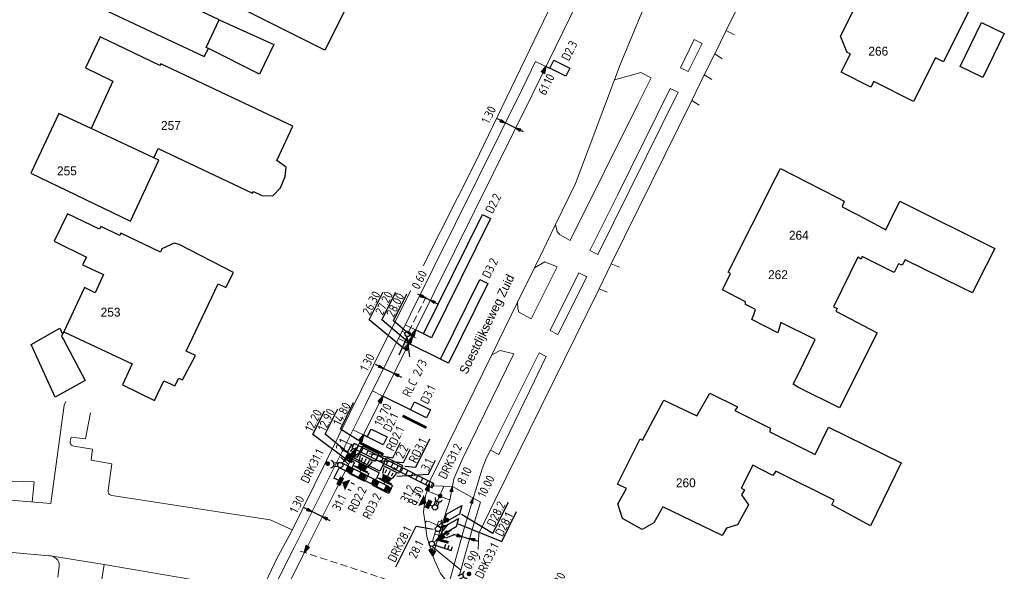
# Model space of a CAD drawing. Header units: inches. Extents: x 142269 to 142507, y 459771 to 460096.
# Tile 5 of 6: x 142353 to 142464, y 459911 to 459973. Entities that reach past the tile are written whole.
import ezdxf
from ezdxf.enums import TextEntityAlignment as Align

# ---------------------------------------------------------------- set-up
doc = ezdxf.new("R2010")
doc.units = ezdxf.units.IN
doc.header["$LTSCALE"] = 0.25
doc.header["$MEASUREMENT"] = 0
doc.linetypes.add('HIDDEN2', pattern=[4.7625, 3.175, -1.5875])
for name, color, linetype in [('BUIS', 1, 'Continuous'), ('GEBOUWEN', 3, 'Continuous'), ('INST-T-CODE', 1, 'Continuous'), ('INSTALLATIE', 2, 'Continuous'), ('INSTALLATIE_MAST', 2, 'Continuous'), ('KABEL', 3, 'Continuous'), ('LUS-T-CODE', 1, 'Continuous'), ('LUSSEN', 7, 'Continuous'), ('MAAT-T-CODE', 1, 'Continuous'), ('MAATVOERING', 7, 'Continuous'), ('MARKERING', 7, 'Continuous'), ('UITSLIJPER', 1, 'Continuous')]:
    doc.layers.add(name, color=color, linetype=linetype)
for name, color, linetype, lineweight in [('GEO_Huisnummer', 7, 'Continuous', 0), ('GEO_Kant verharding', 7, 'Continuous', 0), ('GEO_Overige lijn', 7, 'Continuous', 0), ('GEO_Straatnaam', 7, 'Continuous', 0)]:
    doc.layers.add(name, color=color, linetype=linetype, lineweight=lineweight)
doc.styles.add('I020-1', font='ISO', dxfattribs={"height": 2})
doc.styles.add('ISO', font='isocp.shx')
doc.styles.add('Style-LOW_RES_FILLED', font='LOW_RES_FILLED.shx')

# ---------------------------------------------------------------- blocks, each defined once
blk = doc.blocks.new('V_P2')
for p, q in [((0, 0), (0.78, 0.19)), ((0, 0), (0.78, 0.15)), ((0, 0), (0.78, 0.1)), ((0.78, 0.06), (0, 0)), ((0, 0), (0.78, 0.05)), ((0.78, 0.04), (0, 0)), ((0, 0), (0.78, 0)), ((0.78, -0.19), (0, 0)), ((0, 0), (0.78, -0.1)), ((0, 0), (0.78, -0.15)), ((0, 0), (0.78, -0.05)), ((0, 0), (0.78, 0)), ((0.78, -0.19), (0.78, 0.19))]:
    blk.add_line(p, q)
for points in [[(0.78, 0.18), (0, 0)], [(0, 0), (0.78, 0.17)], [(0.78, 0.16), (0, 0)], [(0.78, 0.13), (0, 0)], [(0, 0), (0.78, 0.12)], [(0.78, 0.11), (0, 0)], [(0.78, 0.08), (0, 0)], [(0, 0), (0.78, 0.07)], [(0, 0), (0.78, 0.03)], [(0.78, 0.01), (0, 0)], [(0.78, -0.18), (0, 0)], [(0, 0), (0.78, -0.17)], [(0.78, -0.16), (0, 0)], [(0.78, -0.13), (0, 0)], [(0, 0), (0.78, -0.12)], [(0.78, -0.11), (0, 0)], [(0, 0), (0.78, -0.07)], [(0.78, -0.04), (0, 0)], [(0, 0), (0.78, -0.03)], [(0.78, -0.06), (0, 0)], [(0.78, -0.08), (0, 0)], [(0.78, -0.01), (0, 0)]]:
    blk.add_lwpolyline(points)
at = {"layer": 'MAAT-T-CODE', "style": 'I020-1'}
blk.add_attdef('MAAT', text='', height=1, dxfattribs=at).set_placement((1.5, 0), align=Align.MIDDLE)
blk = doc.blocks.new('V_MAST')
blk.add_circle((0, 0), 0.3)
blk = doc.blocks.new('V_1X2')
blk.add_lwpolyline([(-1, 0), (1, 0), (1, -1), (-1, -1), (-1, 0)])
at = {"layer": 'LUS-T-CODE', "style": 'I020-1'}
blk.add_attdef('LUS', text='', height=1, rotation=270, dxfattribs=at).set_placement((0.02, -2.42), align=Align.MIDDLE)
blk = doc.blocks.new('V_10X1')
blk.add_lwpolyline([(0.5, 0), (0.5, -10), (-0.5, -10), (-0.5, 0)], close=True)
at = {"layer": 'LUS-T-CODE', "style": 'I020-1'}
blk.add_attdef('LUS', text='', height=1, rotation=270, dxfattribs=at).set_placement((-0.02, -11.42), align=Align.MIDDLE)
blk = doc.blocks.new('V_15X1')
blk.add_lwpolyline([(0.5, 0), (0.5, -15), (-0.5, -15), (-0.5, 0)], close=True)
at = {"layer": 'LUS-T-CODE', "style": 'ISO'}
blk.add_attdef('LUS', text='', height=1, rotation=270, dxfattribs=at).set_placement((-0.02, -16.42), align=Align.MIDDLE)
blk = doc.blocks.new('V_P3')
for p, q in [((0.57, 0.11), (0, 0)), ((0.57, 0.07), (0, 0)), ((0.57, 0.04), (0, 0)), ((0.57, -0.11), (0, 0)), ((0.57, -0.07), (0, 0)), ((0.57, -0.04), (0, 0)), ((0, 0), (0.57, 0)), ((0.57, 0.14), (0.57, -0.14))]:
    blk.add_line(p, q)
for points in [[(0.57, 0.14), (0, 0)], [(0.57, 0.12), (0, 0)], [(0.57, 0.09), (0, 0)], [(0.57, 0.05), (0, 0)], [(0.57, 0.02), (0, 0)], [(0.57, -0.14), (0, 0)], [(0.57, -0.12), (0, 0)], [(0.57, -0.09), (0, 0)], [(0.57, -0.05), (0, 0)], [(0.57, -0.02), (0, 0)]]:
    blk.add_lwpolyline(points)
at = {"layer": 'MAAT-T-CODE', "style": 'I020-1'}
blk.add_attdef('MAAT', text='', height=1, dxfattribs=at).set_placement((1.07, 0), align=Align.MIDDLE)
blk = doc.blocks.new('V_PL')
at = {"layer": 'MAATVOERING'}
for points in [[(-1, 0), (0, 0)], [(-0.57, 0.14), (0, 0)], [(-0.57, -0.14), (-0.57, 0.14)], [(-0.57, 0.12), (0, 0)], [(-0.57, 0.11), (0, 0)], [(-0.57, 0.09), (0, 0)], [(-0.57, 0.07), (0, 0)], [(-0.57, 0.05), (0, 0)], [(-0.57, 0.04), (0, 0)], [(-0.57, 0.02), (0, 0)], [(-0.57, -0.12), (0, 0)], [(-0.57, -0.09), (0, 0)], [(-0.57, -0.05), (0, 0)], [(-0.57, -0.02), (0, 0)], [(-0.57, -0.14), (0, 0)], [(-0.57, -0.04), (0, 0)], [(-0.57, -0.07), (0, 0)], [(-0.57, -0.11), (0, 0)], [(0, 0), (-0.57, 0)]]:
    blk.add_lwpolyline(points, dxfattribs=at)
blk = doc.blocks.new('V_PR')
at = {"layer": 'MAATVOERING'}
for points in [[(0.57, 0.14), (0, 0)], [(0.57, 0.12), (0, 0)], [(0.57, 0.11), (0, 0)], [(0.57, 0.09), (0, 0)], [(0.57, 0.07), (0, 0)], [(0.57, 0.05), (0, 0)], [(0.57, 0.04), (0, 0)], [(0.57, 0.02), (0, 0)], [(0.57, -0.11), (0, 0)], [(0.57, -0.07), (0, 0)], [(0.57, -0.04), (0, 0)], [(0, 0), (0.57, 0)], [(0, 0), (1, 0)], [(0.57, -0.02), (0, 0)], [(0.57, -0.05), (0, 0)], [(0.57, -0.09), (0, 0)], [(0.57, -0.12), (0, 0)], [(0.57, -0.14), (0, 0)], [(0.57, 0.14), (0.57, -0.14)]]:
    blk.add_lwpolyline(points, dxfattribs=at)
at = {"layer": 'MAAT-T-CODE', "style": 'I020-1'}
blk.add_attdef('MAAT', text='', height=1, dxfattribs=at).set_placement((1.7, 0), align=Align.MIDDLE)
blk = doc.blocks.new('V_3X30LNT_S')
for p, q in [((0.3, 0), (1.98, 0)), ((1.3, 0.6), (1.98, 0.77)), ((1.5, 0.4), (1.9, 0.4)), ((1.3, -0.6), (1.98, -0.77)), ((1.5, -0.4), (1.9, -0.4))]:
    blk.add_line(p, q)
blk.add_solid([(0.5, 0.4), (0.5, -0.4), (1.3, 0.6), (1.3, -0.6)])
at = {"layer": 'INSTALLATIE'}
blk.add_line((0.7, 0.77), (0.7, -0.77), dxfattribs=at)
at = {"layer": 'INST-T-CODE', "style": 'I020-1'}
blk.add_attdef('LNT', text='', height=1, dxfattribs=at).set_placement((3.53, 0), align=Align.MIDDLE)
blk = doc.blocks.new('V_VGLNT')
for p, q in [((0.55, 0), (0.3, 0)), ((1.95, 0.4), (2.35, 0.4)), ((1.95, -0.4), (2.35, -0.4))]:
    blk.add_line(p, q)
for points in [[(0.55, 0.5), (1.05, 0.5), (0.55, -0.5), (1.05, -0.5)], [(1.05, 0), (1.75, 0.7), (1.75, -0.7)]]:
    blk.add_solid(points)
at = {"layer": 'INST-T-CODE', "style": 'I020-1'}
blk.add_attdef('INST', text='', height=1, dxfattribs=at).set_placement((4.11, 0), align=Align.MIDDLE)
blk = doc.blocks.new('V_20LNT')
for p, q in [((1.7, 0.4), (2.67, 0.66)), ((1.7, 0), (2.7, 0)), ((1.9, 0.2), (2.3, 0.2)), ((1.7, -0.4), (2.67, -0.66)), ((1.9, -0.2), (2.3, -0.2))]:
    blk.add_line(p, q)
blk.add_solid([(0.3, 0), (1.7, 0.4), (1.7, -0.4)])
at = {"layer": 'INST-T-CODE', "style": 'I020-1'}
blk.add_attdef('LNT', text='', height=1, dxfattribs=at).set_placement((4.13, 0), align=Align.MIDDLE)
blk = doc.blocks.new('V_SECLNT')
for p, q in [((0.3, 0), (2.3, 0)), ((1.5, 0), (1.5, 0.5)), ((1.9, 0), (1.9, 0.5)), ((2.3, 0), (2.3, 0.5))]:
    blk.add_line(p, q)
blk = doc.blocks.new('V_RLC')
blk.add_lwpolyline([(2.51, 0.63), (0.3, 0), (2.51, -0.63)])
blk.add_solid([(0.3, 0), (1.7, 0.4), (1.7, -0.4)])
at = {"layer": 'INST-T-CODE', "style": 'I020-1'}
blk.add_attdef('INST', text='', height=1, dxfattribs=at).set_placement((4.29, 0), align=Align.MIDDLE)
blk = doc.blocks.new('V_2X1S')
blk.add_lwpolyline([(0, -1), (-1.41, -2.41), (-1.41, -1.41), (0, 0)], close=True)
at = {"layer": 'LUS-T-CODE', "style": 'I020-1'}
blk.add_attdef('LUS', text='', height=1, rotation=270, dxfattribs=at).set_placement((-0.51, -3.48), align=Align.MIDDLE)
blk = doc.blocks.new('V_3X20LNT_S')
for p, q in [((1.7, 0.4), (2.67, 0.66)), ((1.7, 0), (2.7, 0)), ((1.9, 0.2), (2.3, 0.2)), ((1.7, -0.4), (2.67, -0.66)), ((1.9, -0.2), (2.3, -0.2))]:
    blk.add_line(p, q)
blk.add_solid([(0.3, 0), (1.7, 0.4), (1.7, -0.4)])
at = {"layer": 'INSTALLATIE'}
blk.add_line((0.7, 0.58), (0.7, -0.58), dxfattribs=at)
at = {"layer": 'INST-T-CODE', "style": 'I020-1'}
blk.add_attdef('LNT', text='', height=1, dxfattribs=at).set_placement((4.13, 0), align=Align.MIDDLE)
blk = doc.blocks.new('V_DRKW')
for p, q in [((0.22, 0.2), (0.77, 0.2)), ((0.21, -0.21), (0.76, -0.21))]:
    blk.add_line(p, q)
at = {"const_width": 0.259}
blk.add_lwpolyline([(1.29, -0.02, 1.135207), (1.55, -0.05, 0.843915)], format="xyb", close=True, dxfattribs=at)
blk.add_arc((1.13, -0.02), 0.422, 101.0944, 258.9056)
at = {"layer": 'INST-T-CODE', "style": 'I020-1'}
for tag, p in [('INST', (4.03, -0.01)), ('INST1', (4.03, -1.35))]:
    blk.add_attdef(tag, text='', height=1, dxfattribs=at).set_placement(p, align=Align.MIDDLE)

msp = doc.modelspace()

# ---------------------------------------------------------------- hatches: boundary and pattern name
at = {"layer": 'BUIS'}
h = msp.add_hatch(dxfattribs=at)
h.set_pattern_fill('LINE', color=256, scale=5, angle=63.37, style=0)
h.paths.add_polyline_path([(142400.07, 459920.86), (142391.04, 459925.39), (142390.81, 459924.94), (142399.85, 459920.41)])

# ---------------------------------------------------------------- linework, layer by layer
msp.add_lwpolyline([(142400.07, 459920.86), (142391.04, 459925.39), (142390.81, 459924.94), (142399.85, 459920.41)], close=True, dxfattribs=at)
at = {"layer": 'GEBOUWEN', "flags": 128}
for points in [[(142452.59, 459984.76), (142457.58, 459982.26), (142457.2, 459981.5), (142461.61, 459979.3), (142459.19, 459974.45), (142460.21, 459973.94), (142457.43, 459968.36), (142456.76, 459968.7), (142456.53, 459968.81), (142454.08, 459963.91), (142449.59, 459966.15), (142449.27, 459965.52), (142445.93, 459967.2), (142446.95, 459969.25), (142446.61, 459969.42), (142445.84, 459971.26), (142452.59, 459984.76)], [(142359.76, 459983.38), (142356.69, 459977.16), (142374.14, 459968.95), (142374.64, 459969.84)], [(142375.85, 459973.08), (142362, 459979.66), (142363, 459981.84), (142359.76, 459983.38)], [(142392.79, 459979.72), (142387.74, 459969.66), (142375.74, 459975.72)], [(142374.39, 459969.97), (142375.85, 459973.08)], [(142375.85, 459973.08), (142382.02, 459970.29), (142380.38, 459966.97), (142374.64, 459969.84)], [(142461.73, 459972.8), (142464.29, 459971.56), (142461.89, 459966.59), (142459.33, 459967.83), (142461.73, 459972.8)], [(142369.18, 459967.94), (142362.43, 459971.16), (142360.79, 459967.68), (142363.85, 459966.17)], [(142374.64, 459969.84), (142374.39, 459969.97)], [(142384.16, 459961.13), (142369.27, 459968.13), (142369.18, 459967.94)], [(142363.85, 459966.17), (142361.41, 459960.84)], [(142357.79, 459962.53), (142354.63, 459955.83)], [(142361.41, 459960.84), (142357.79, 459962.53)], [(142368.5, 459957.55), (142361.41, 459960.84)], [(142368.5, 459957.55), (142368.8, 459958.18), (142368.99, 459958.59), (142379.61, 459953.57), (142379.71, 459953.78), (142380.67, 459953.32), (142381.88, 459953.27), (142382.75, 459954.18), (142383.3, 459955.45), (142383.39, 459956.51), (142382.35, 459957.26), (142384.16, 459961.13)], [(142354.63, 459955.83), (142365.85, 459950.44), (142369.05, 459957.29)], [(142369.05, 459957.29), (142368.5, 459957.55)], [(142438.57, 459955.34), (142439.07, 459956.34), (142441.93, 459954.88)], [(142432.67, 459942.93), (142433.46, 459944.55), (142433.2, 459944.68), (142438.57, 459955.34)], [(142441.93, 459954.88), (142445.46, 459953.08)], [(142451.36, 459950.33), (142452.52, 459952.69), (142463.21, 459947.36), (142461.24, 459943.45), (142460.7, 459942.36), (142459.47, 459942.96), (142453.12, 459946.08), (142452.77, 459945.46), (142452.39, 459945.62), (142451.9, 459944.64), (142448.3, 459946.43), (142448.16, 459946.16), (142447.8, 459946.36), (142445.07, 459940.8), (142445.46, 459940.61), (142445.3, 459940.28), (142449.97, 459937.84), (142445.72, 459929.41)], [(142445.46, 459953.08), (142446.24, 459952.68), (142446.02, 459952.05), (142447.85, 459951.09), (142450.11, 459949.9), (142450.94, 459949.46)], [(142362.38, 459949.52), (142358.75, 459951.25), (142357.26, 459948.16), (142360.89, 459946.39)], [(142450.94, 459949.46), (142451.36, 459950.33)], [(142364.77, 459949.08), (142364.67, 459948.82), (142362.52, 459949.82), (142362.38, 459949.52)], [(142369.24, 459946.95), (142364.77, 459949.08)], [(142375.75, 459943.39), (142376.61, 459942.97), (142377.48, 459944.66), (142371.35, 459947.8), (142370.76, 459947.93), (142369.37, 459947.3), (142369.24, 459946.95)], [(142360.89, 459946.39), (142360.46, 459945.5), (142362.81, 459944.43), (142361.86, 459942.36), (142360.69, 459942.97), (142358.33, 459937.97)], [(142358.33, 459937.97), (142366.05, 459934.36), (142364.97, 459932.02), (142368.57, 459930.23), (142369.62, 459932.46), (142370.84, 459931.88), (142371.32, 459932.75), (142371.7, 459932.56), (142373.17, 459935.32), (142372.13, 459935.78), (142375.75, 459943.39)], [(142435.15, 459941.34), (142432.55, 459942.7), (142432.67, 459942.93)], [(142435.14, 459941.04), (142435.15, 459941.34)], [(142436.07, 459939.93), (142436.25, 459940.49), (142435.14, 459941.04)], [(142443, 459937.09), (142439.13, 459939.03), (142438.79, 459937.86), (142435.86, 459939.34), (142436.07, 459939.93)], [(142354.68, 459936.56), (142357.88, 459938.38), (142358.21, 459937.71)], [(142358.33, 459937.97), (142358.21, 459937.71)], [(142358.08, 459937.43), (142358.3, 459937.11), (142360.77, 459932.5), (142357.39, 459930.63), (142354.68, 459936.56)], [(142358.21, 459937.71), (142358.08, 459937.43)], [(142445.72, 459929.41), (142441.05, 459931.75), (142440.5, 459932.07), (142441.11, 459933.26), (142443, 459937.09)], [(142444.5, 459927.24), (142452.66, 459923.24), (142449.23, 459916.14), (142444.88, 459918.49), (142445.11, 459919.02), (142438.57, 459922.27), (142438.22, 459921.79), (142435.95, 459922.98), (142434.64, 459920.36), (142435.03, 459920.17), (142434.7, 459919.64), (142435.47, 459918.48), (142434.23, 459916.23), (142432.99, 459915.87), (142432.52, 459915.04), (142425.82, 459918.29), (142424.82, 459916.49), (142423.51, 459915.73), (142421.28, 459916.96), (142420.75, 459918.62), (142421.73, 459920.33), (142420.71, 459920.84), (142423.28, 459925.93), (142423.52, 459925.78), (142425.93, 459930.26), (142429.66, 459928.51), (142431.11, 459931.07), (142434.22, 459929.54), (142433.92, 459929.1), (142437.93, 459927.14), (142437.89, 459926.71)], [(142437.89, 459926.71), (142442.99, 459924.17), (142444.5, 459927.24)]]:
    msp.add_lwpolyline(points, dxfattribs=at)
at = {"layer": 'GEO_Kant verharding', "linetype": 'Continuous', "lineweight": 0, "flags": 128}
for points in [[(142388.94, 459920.1), (142393.53, 459929.23), (142411.17, 459964.8), (142419.66, 459982.18), (142427.74, 459998.56), (142428.45, 460000)], [(142398.83, 459945.39), (142404.66, 459956.93), (142415.46, 459979.34), (142425.7, 460000)], [(142420.39, 459966.32), (142421, 459967.93), (142424.28, 459975.92), (142427.39, 459984.29), (142435.14, 460000)], [(142432.96, 459971.87), (142436.62, 459979.3), (142444.85, 459995.78)], [(142431.67, 459969.26), (142432.96, 459971.87)], [(142432.96, 459971.87), (142433.85, 459971.41)], [(142427.8, 459967.7), (142429.36, 459970.86)], [(142429.36, 459970.86), (142430.27, 459970.42), (142428.67, 459967.28), (142427.8, 459967.7)], [(142430.5, 459966.89), (142431.67, 459969.26)], [(142431.67, 459969.26), (142432.5, 459968.7)], [(142424.5, 459966.56), (142423.36, 459967.15), (142420.39, 459966.32)], [(142429.09, 459964.02), (142430.5, 459966.89)], [(142430.5, 459966.89), (142431.35, 459966.36)], [(142413.74, 459950.04), (142415.97, 459954.65), (142420.39, 459966.32)], [(142415.4, 459948.26), (142423.05, 459963.63), (142424.5, 459966.56)], [(142417.6, 459947.11), (142420.76, 459953.44), (142426.64, 459965.34)], [(142417.6, 459947.11), (142418.49, 459946.67), (142427.55, 459964.93), (142426.64, 459965.34)], [(142420.01, 459945.61), (142429.09, 459964.02)], [(142429.09, 459964.02), (142429.92, 459963.47)], [(142412.69, 459947.87), (142413.74, 459950.04)], [(142415.4, 459948.26), (142414.17, 459948.92), (142413.93, 459949.25), (142413.74, 459950.04)], [(142411.37, 459945.18), (142412.69, 459947.87)], [(142411.37, 459945.18), (142412.53, 459945.85)], [(142412.53, 459945.85), (142413.92, 459945.3)], [(142409.47, 459941.3), (142411.37, 459945.18)], [(142411.01, 459939.44), (142413.92, 459945.3)], [(142413.13, 459938.11), (142416.36, 459944.61)], [(142413.13, 459938.11), (142413.99, 459937.68), (142417.27, 459944.16), (142416.36, 459944.61)], [(142418.64, 459942.82), (142420.01, 459945.61)], [(142420.01, 459945.61), (142420.94, 459945.25)], [(142382.33, 459912.46), (142383.95, 459915.42), (142394.54, 459936.89), (142397.44, 459942.62)], [(142405.02, 459913.48), (142405.09, 459915.27), (142406.89, 459918.97), (142418.64, 459942.82)], [(142418.64, 459942.82), (142419.56, 459942.44)], [(142406.56, 459935.37), (142409.47, 459941.3)], [(142411.01, 459939.44), (142409.62, 459940.2), (142409.51, 459940.61), (142409.47, 459941.3)], [(142406.56, 459935.37), (142407.51, 459935.86), (142409.05, 459935.49)], [(142399.93, 459912.76), (142399.72, 459913.39), (142399.25, 459914.94), (142399.06, 459916.48), (142398.88, 459917.66), (142399.1, 459919.5), (142399.27, 459920.07), (142399.62, 459921.22), (142406.56, 459935.37)], [(142399.93, 459912.76), (142400.86, 459915.97), (142401.83, 459919.03), (142402.3, 459921.41), (142403.29, 459923.76), (142409.05, 459935.49)], [(142406.41, 459924.66), (142409.94, 459931.71), (142411.88, 459935.59)], [(142411.88, 459935.59), (142412.69, 459935.19), (142412.17, 459934.11), (142411.36, 459932.44), (142407.34, 459924.15), (142406.41, 459924.66)], [(142356.88, 459918.66), (142358.4, 459929.73), (142358.57, 459930.11)], [(142359.07, 459925.66), (142359.18, 459926.13), (142360.8, 459925.93), (142361.34, 459928.84)], [(142359.47, 459925.1), (142361.59, 459924.76), (142361.43, 459923.51), (142363.75, 459923.12), (142363.34, 459920.13)], [(142354.79, 459918.83), (142355.02, 459921.09), (142352.52, 459921.17), (142341.75, 459922), (142336.29, 459922.37), (142330.15, 459922.33)], [(142363.76, 459919.55), (142381.61, 459916.82), (142384.08, 459915.68)], [(142385.45, 459913.13), (142388.94, 459920.1)], [(142399.27, 459920.07), (142401.83, 459919.03)], [(142399.06, 459916.48), (142399.21, 459916.67), (142399.51, 459916.62), (142400.86, 459915.97)], [(142380.47, 459908.47), (142382.33, 459912.46)], [(142381.03, 459904.32), (142381.23, 459904.72), (142385.45, 459913.13)], [(142400.08, 459913.26), (142399.93, 459913.24), (142399.72, 459913.39)], [(142401.73, 459909.62), (142400.79, 459910.76), (142400.09, 459912.26), (142399.93, 459912.76)], [(142405.23, 459912.33), (142405.15, 459912.75)], [(142357.66, 459910.35), (142357.83, 459911.61)], [(142362.59, 459909.92), (142362.89, 459911.79), (142379.57, 459908.92)]]:
    msp.add_lwpolyline(points, dxfattribs=at)
at = {"layer": 'GEO_Kant verharding', "linetype": 'Continuous', "lineweight": 0}
for centre, radius, start, end in [((142359.51, 459925.55), 0.45, 165.3035, 265.2115), ((142363.79, 459920.01), 0.459, 165.0279, 266.1227), ((142356.76, 459911.68), 1.08, 355.9921, 93.2577)]:
    msp.add_arc(centre, radius, start, end, dxfattribs=at)
at = {"layer": 'GEO_Overige lijn', "linetype": 'Continuous', "lineweight": 0, "flags": 128}
for points in [[(142401.73, 459909.62), (142403.47, 459915.97), (142405.49, 459922.54), (142405.93, 459923.71), (142406.41, 459924.66)], [(142356.88, 459918.66), (142345.49, 459919.59), (142336.34, 459920.24), (142324.92, 459920.32), (142313.39, 459919.76), (142312.71, 459919.68)], [(142309.64, 459913.54), (142314.52, 459914.13), (142326.15, 459914.55), (142335.83, 459914.38), (142351.35, 459913.23), (142357.07, 459912.73)], [(142357.07, 459912.73), (142362.89, 459911.79)]]:
    msp.add_lwpolyline(points, dxfattribs=at)
at = {"layer": 'INSTALLATIE'}
for p, q in [((142389.35, 459922.7), (142394.72, 459920.01)), ((142394.99, 459920.54), (142389.62, 459923.23)), ((142394.72, 459920.01), (142394.99, 459920.54))]:
    msp.add_line(p, q, dxfattribs=at)
at = {"layer": 'INSTALLATIE', "color": 7}
msp.add_line((142394.79, 459922.96), (142395.83, 459922.45), dxfattribs=at)
at = {"layer": 'INSTALLATIE', "color": 1}
for points in [[(142392.69, 459923.56), (142396.61, 459923.27), (142397.37, 459924.78)], [(142395.85, 459921.73), (142399.43, 459921.94), (142400.23, 459923.54)], [(142395.75, 459911.52), (142398.03, 459916.09), (142399.97, 459915.76)]]:
    msp.add_lwpolyline(points, dxfattribs=at)
at = {"layer": 'INSTALLATIE'}
for points in [[(142389.35, 459922.7), (142388.76, 459921.51)], [(142389.03, 459921.38), (142388.76, 459921.51)]]:
    msp.add_lwpolyline(points, dxfattribs=at)
msp.add_lwpolyline([(142395.84, 459922.44, 0, 0.35, 0), (142395.49, 459922.62, 0.35, 0.35, 0)], format="xyseb", dxfattribs=at)
for points in [[(142390.07, 459922.34), (142390.34, 459922.88), (142390.78, 459921.98), (142391.05, 459922.52)], [(142391.5, 459921.62), (142391.77, 459922.16), (142392.21, 459921.26), (142392.48, 459921.8)], [(142392.93, 459920.9), (142393.2, 459921.44), (142393.64, 459920.55), (142393.91, 459921.08)], [(142394.36, 459920.19), (142394.63, 459920.72), (142395.07, 459919.83), (142395.34, 459920.36)]]:
    msp.add_solid(points, dxfattribs=at)
at = {"layer": 'KABEL', "linetype": 'Continuous', "lineweight": 0}
for p, q in [((142400.54, 459916.65), (142401.03, 459916.51)), ((142400.12, 459915.21), (142400.6, 459915.08))]:
    msp.add_line(p, q, dxfattribs=at)
at = {"layer": 'KABEL', "linetype": 'Continuous', "lineweight": 0, "flags": 128}
for points in [[(142384.29, 459913.71), (142392.36, 459929.81), (142410.01, 459965.37), (142411.49, 459968.41)], [(142412.66, 459967.84), (142411.49, 459968.41)], [(142396.8, 459937.86), (142396.45, 459938.04)], [(142397.97, 459938.18), (142396.8, 459938.76)], [(142397.21, 459936.66), (142396.05, 459937.23)], [(142394.28, 459930.74), (142393.11, 459931.32)], [(142392.09, 459926.36), (142390.92, 459926.94)], [(142390.92, 459924.04), (142389.76, 459924.62)], [(142390.93, 459925.16), (142390.21, 459925.52)], [(142389.22, 459923.1), (142389.04, 459923.19)], [(142399.96, 459920.63), (142402.13, 459920.55)], [(142400.27, 459918.48), (142401.14, 459920.59)], [(142402.13, 459920.55), (142405.28, 459918.79)], [(142402.9, 459910.47), (142404.34, 459915.72), (142405.28, 459918.79)], [(142400.36, 459916.06), (142400.54, 459916.65)], [(142399.88, 459914.4), (142400.24, 459915.63)], [(142375.27, 459895.69), (142380.07, 459905.3), (142384.29, 459913.71)], [(142399.85, 459913.82), (142403.08, 459911.14)]]:
    msp.add_lwpolyline(points, dxfattribs=at)
at = {"layer": 'LUS-T-CODE'}
for points in [[(142396.78, 459922.85), (142398, 459922.74), (142399.59, 459925.91)], [(142392.79, 459924.27), (142395.4, 459923.8), (142396.26, 459925.52)]]:
    msp.add_lwpolyline(points, dxfattribs=at)
at = {"layer": 'LUSSEN'}
for points in [[(142403.14, 459917.46), (142406.68, 459915.31), (142408.43, 459918.8)], [(142402.77, 459916.36), (142407.68, 459914.39), (142409.36, 459917.75)]]:
    msp.add_lwpolyline(points, dxfattribs=at)
at = {"layer": 'MAATVOERING'}
for p, q in [((142409.25, 459960.91), (142408.08, 459961.49)), ((142399.09, 459941.79), (142399.62, 459941.52)), ((142395.53, 459933.28), (142394.37, 459933.85)), ((142387.47, 459917.15), (142386.3, 459917.73)), ((142403.19, 459914.93), (142404.06, 459914.69))]:
    msp.add_line(p, q, dxfattribs=at)
for points in [[(142396.69, 459936.04), (142392.75, 459939.32), (142394.32, 459942.47)], [(142397.09, 459936.85), (142394.19, 459939.31), (142395.76, 459942.45)], [(142397.45, 459937.57), (142395.48, 459939.22), (142397, 459942.26)], [(142390.4, 459923.43), (142386.38, 459926.41), (142387.71, 459929.08)], [(142390.71, 459924.05), (142387.78, 459926.44), (142389.21, 459929.3)], [(142391.56, 459925.75), (142389.5, 459927.03), (142390.99, 459930.01)]]:
    msp.add_lwpolyline(points, dxfattribs=at)
at = {"layer": 'MAATVOERING', "linetype": 'HIDDEN2', "lineweight": 0, "flags": 128}
for points in [[(142397.21, 459938), (142399.31, 459942.23)], [(142397.34, 459937.6), (142398.06, 459937.24)], [(142384.98, 459913.29), (142409.67, 459905.17)]]:
    msp.add_lwpolyline(points, dxfattribs=at)
at = {"layer": 'MARKERING', "const_width": 0.3}
for points in [[(142399.2, 459927.18), (142396.52, 459928.52)], [(142394.35, 459924.16), (142391.66, 459925.51)], [(142400.46, 459914.6), (142401.69, 459914.26)]]:
    msp.add_lwpolyline(points, dxfattribs=at)
at = {"layer": 'UITSLIJPER'}
for p, q in [((142401.03, 459916.51), (142401.19, 459916.47)), ((142400.6, 459915.08), (142400.8, 459915.02))]:
    msp.add_line(p, q, dxfattribs=at)
for points in [[(142413.1, 459967.62), (142412.66, 459967.84)], [(142398.85, 459937.74), (142397.97, 459938.18)], [(142400.78, 459934.89), (142397.21, 459936.66)], [(142397.41, 459929.19), (142394.28, 459930.74)], [(142392.54, 459926.13), (142392.09, 459926.36)], [(142391.1, 459923.27), (142390.65, 459923.5)], [(142393.87, 459922.11), (142390.74, 459923.68)], [(142393.96, 459922.29), (142390.83, 459923.86)], [(142391.37, 459923.81), (142390.92, 459924.04)], [(142391.6, 459924.26), (142391.37, 459923.81)], [(142391.1, 459923.27), (142390.92, 459922.92)], [(142394.27, 459922.92), (142393.96, 459922.29)], [(142393.87, 459922.11), (142393.6, 459921.58)]]:
    msp.add_lwpolyline(points, dxfattribs=at)

# ---------------------------------------------------------------- block references
at = {"layer": 'INSTALLATIE'}
ref = msp.add_blockref('V_RLC', (142397.07, 459937.73), dxfattribs=dict(at, rotation=261.5513054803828))
ref.add_attrib('INST', 'RLC 2/3', dxfattribs={"layer": 'INST-T-CODE', "height": 1, "rotation": 63.3976, "style": 'I020-1'}).set_placement((142397.87, 459932.77), align=Align.MIDDLE)
ref = msp.add_blockref('V_3X20LNT_S', (142389.49, 459922.97), dxfattribs=dict(at, rotation=47.03147086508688))
ref.add_attrib('LNT', '2.1', dxfattribs={"layer": 'INST-T-CODE', "height": 1, "rotation": 63.3976, "style": 'I020-1'}).set_placement((142389.63, 459925.24), align=Align.MIDDLE)
ref = msp.add_blockref('V_DRKW', (142400.15, 459918.21), dxfattribs=dict(at, rotation=67.40944355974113))
ref.add_attrib('INST', 'DRK31.2', dxfattribs={"layer": 'INST-T-CODE', "height": 1, "rotation": 63.3976, "style": 'I020-1'}).set_placement((142401.87, 459923.4), align=Align.MIDDLE)
ref = msp.add_blockref('V_DRKW', (142389.49, 459922.97), dxfattribs=dict(at, rotation=175.6198881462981))
ref.add_attrib('INST', 'DRK31.1', dxfattribs={"layer": 'INST-T-CODE', "height": 1, "rotation": 63.3976, "style": 'I020-1'}).set_placement((142386.32, 459922.86), align=Align.MIDDLE)
ref = msp.add_blockref('V_3X30LNT_S', (142391.56, 459921.93), dxfattribs=dict(at, rotation=63.60984894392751))
ref.add_attrib('LNT', '2.2', dxfattribs={"layer": 'INST-T-CODE', "height": 1, "rotation": 63.3976, "style": 'I020-1'}).set_placement((142396.44, 459924.51), align=Align.MIDDLE)
ref = msp.add_blockref('V_3X30LNT_S', (142394.25, 459920.58), dxfattribs=dict(at, rotation=63.60984894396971))
ref.add_attrib('LNT', '3.1', dxfattribs={"layer": 'INST-T-CODE', "height": 1, "rotation": 63.3976, "style": 'I020-1'}).set_placement((142399.26, 459923), align=Align.MIDDLE)
ref = msp.add_blockref('V_VGLNT', (142388.76, 459921.51), dxfattribs=dict(at, rotation=333.3658018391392))
ref.add_attrib('INST', '31.1', dxfattribs={"layer": 'INST-T-CODE', "height": 1, "rotation": 63.3976, "style": 'I020-1'}).set_placement((142389.37, 459918.74), align=Align.MIDDLE)
ref = msp.add_blockref('V_VGLNT', (142400.15, 459918.21), dxfattribs=dict(at, rotation=153.3658018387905))
ref.add_attrib('INST', '31.2', dxfattribs={"layer": 'INST-T-CODE', "height": 1, "rotation": 63.3976, "style": 'I020-1'}).set_placement((142397.09, 459919.74), align=Align.MIDDLE)
ref = msp.add_blockref('V_DRKW', (142400.49, 459915.79), dxfattribs=dict(at, rotation=46.5248572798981))
ref.add_attrib('INST', 'DRK28.1', dxfattribs={"layer": 'INST-T-CODE', "height": 1, "rotation": 63.3976, "style": 'I020-1'}).set_placement((142396.17, 459914.07), align=Align.MIDDLE)
ref = msp.add_blockref('V_20LNT', (142399.8, 459914.11), dxfattribs=dict(at, rotation=36.14203034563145))
ref.add_attrib('LNT', '28.1', dxfattribs={"layer": 'INST-T-CODE', "height": 1, "rotation": 63.3976, "style": 'I020-1'}).set_placement((142398.01, 459913.49), align=Align.MIDDLE)
ref = msp.add_blockref('V_DRKW', (142402.64, 459910.3), dxfattribs=dict(at, rotation=19.58199128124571))
ref.add_attrib('INST', 'DRK33.1', dxfattribs={"layer": 'INST-T-CODE', "height": 1, "rotation": 63.3976, "style": 'I020-1'}).set_placement((142406, 459912.21), align=Align.MIDDLE)
at = {"layer": 'INSTALLATIE', "rotation": 340.8218625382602}
msp.add_blockref('V_SECLNT', (142399.8, 459914.11), dxfattribs=at)
at = {"layer": 'INSTALLATIE_MAST'}
for p in [(142397.07, 459937.73), (142389.49, 459922.97), (142400.15, 459918.21), (142400.49, 459915.79), (142399.8, 459914.11)]:
    msp.add_blockref('V_MAST', p, dxfattribs=at)
at = {"layer": 'LUSSEN'}
ref = msp.add_blockref('V_1X2', (142414, 459967.19), dxfattribs=dict(at, rotation=153.9725734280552))
ref.add_attrib('LUS', 'D2.3', dxfattribs={"layer": 'LUS-T-CODE', "height": 1, "rotation": 63.3976, "style": 'I020-1'}).set_placement((142415.3, 459969.62), align=Align.MIDDLE)
ref = msp.add_blockref('V_15X1', (142399.3, 459937.52), dxfattribs=dict(at, rotation=153.6098489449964))
ref.add_attrib('LUS', 'D2.2', dxfattribs={"layer": 'LUS-T-CODE', "height": 1, "rotation": 63.3976, "style": 'ISO'}).set_placement((142406.72, 459952.42), align=Align.MIDDLE)
ref = msp.add_blockref('V_10X1', (142401.22, 459934.67), dxfattribs=dict(at, rotation=153.6098489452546))
ref.add_attrib('LUS', 'D3.2', dxfattribs={"layer": 'LUS-T-CODE', "height": 1, "rotation": 63.3976, "style": 'I020-1'}).set_placement((142406.36, 459945.14), align=Align.MIDDLE)
ref = msp.add_blockref('V_1X2', (142398.3, 459928.75), dxfattribs=dict(at, rotation=153.6098489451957))
ref.add_attrib('LUS', 'D3.1', dxfattribs={"layer": 'LUS-T-CODE', "height": 1, "rotation": 63.3976, "style": 'I020-1'}).set_placement((142399.36, 459930.92), align=Align.MIDDLE)
ref = msp.add_blockref('V_1X2', (142393.43, 459925.69), dxfattribs=dict(at, rotation=153.3658018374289))
ref.add_attrib('LUS', 'D2.1', dxfattribs={"layer": 'LUS-T-CODE', "height": 1, "rotation": 63.3976, "style": 'I020-1'}).set_placement((142395.16, 459927.78), align=Align.MIDDLE)
ref = msp.add_blockref('V_1X2', (142392.49, 459923.81), dxfattribs=dict(at, rotation=153.365801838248))
ref.add_attrib('LUS', 'RD2.1', dxfattribs={"layer": 'LUS-T-CODE', "height": 1, "rotation": 63.3976, "style": 'I020-1'}).set_placement((142395.65, 459925.95), align=Align.MIDDLE)
ref = msp.add_blockref('V_1X2', (142395.16, 459922.47), dxfattribs=dict(at, rotation=153.365801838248))
ref.add_attrib('LUS', 'RD3.1', dxfattribs={"layer": 'LUS-T-CODE', "height": 1, "rotation": 63.3976, "style": 'I020-1'}).set_placement((142398.22, 459924.6), align=Align.MIDDLE)
ref = msp.add_blockref('V_1X2', (142391.82, 459922.47), dxfattribs=dict(at, rotation=333.3658018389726))
ref.add_attrib('LUS', 'RD2.2', dxfattribs={"layer": 'LUS-T-CODE', "height": 1, "rotation": 63.3976, "style": 'I020-1'}).set_placement((142391.39, 459919.11), align=Align.MIDDLE)
ref = msp.add_blockref('V_1X2', (142394.49, 459921.13), dxfattribs=dict(at, rotation=333.3658018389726))
ref.add_attrib('LUS', 'RD3.2', dxfattribs={"layer": 'LUS-T-CODE', "height": 1, "rotation": 63.3976, "style": 'I020-1'}).set_placement((142393.05, 459918.35), align=Align.MIDDLE)
ref = msp.add_blockref('V_2X1S', (142401.19, 459916.47), dxfattribs=dict(at, rotation=164.6533179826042))
ref.add_attrib('LUS', 'D28.2', dxfattribs={"layer": 'LUS-T-CODE', "height": 1, "rotation": 63.3976, "style": 'I020-1'}).set_placement((142407.04, 459917.47), align=Align.MIDDLE)
ref = msp.add_blockref('V_2X1S', (142400.8, 459915.02), dxfattribs=dict(at, rotation=164.6533179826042))
ref.add_attrib('LUS', 'D28.1', dxfattribs={"layer": 'LUS-T-CODE', "height": 1, "rotation": 63.3976, "style": 'I020-1'}).set_placement((142407.94, 459916.31), align=Align.MIDDLE)
at = {"layer": 'MAATVOERING'}
ref = msp.add_blockref('V_P2', (142412.66, 459967.84), dxfattribs=dict(at, rotation=243.9725734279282))
ref.add_attrib('MAAT', '61.10', dxfattribs={"layer": 'MAAT-T-CODE', "height": 1, "rotation": 63.3976, "style": 'I020-1'}).set_placement((142412.7, 459965.82), align=Align.MIDDLE)
ref = msp.add_blockref('V_PR', (142408.08, 459961.49), dxfattribs=dict(at, rotation=153.6098489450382))
ref.add_attrib('MAAT', '1.30', dxfattribs={"layer": 'MAAT-T-CODE', "height": 1, "rotation": 63.3976, "style": 'I020-1'}).set_placement((142406.21, 459962.4), align=Align.MIDDLE)
for name, p, rotation in [('V_PL', (142409.25, 459960.91), 153.6098489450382), ('V_PL', (142399.09, 459941.79), 333.6098489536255), ('V_PL', (142395.53, 459933.28), 153.6098489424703), ('V_PL', (142387.47, 459917.15), 153.3658018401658), ('V_PL', (142403.19, 459914.93), 344.6533180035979), ('V_P2', (142385.45, 459913.13), 63.36580183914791), ('V_P2', (142399.93, 459912.76), 107.8826867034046), ('V_P3', (142399.93, 459912.76), 73.83154510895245)]:
    msp.add_blockref(name, p, dxfattribs=dict(at, rotation=rotation))
ref = msp.add_blockref('V_PR', (142399.62, 459941.52), dxfattribs=dict(at, rotation=333.6098489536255))
ref.add_attrib('MAAT', '0.60', dxfattribs={"layer": 'MAAT-T-CODE', "height": 1, "rotation": 63.3976, "style": 'I020-1'}).set_placement((142398.39, 459943.83), align=Align.MIDDLE)
ref = msp.add_blockref('V_P2', (142397.21, 459936.66), dxfattribs=dict(at, rotation=243.6098489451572))
ref.add_attrib('MAAT', '26.30', dxfattribs={"layer": 'MAAT-T-CODE', "height": 1, "rotation": 63.3976, "style": 'I020-1'}).set_placement((142392.99, 459941.21), align=Align.MIDDLE)
ref = msp.add_blockref('V_P2', (142397.61, 459937.46), dxfattribs=dict(at, rotation=243.6098489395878))
ref.add_attrib('MAAT', '27.20', dxfattribs={"layer": 'MAAT-T-CODE', "height": 1, "rotation": 63.3976, "style": 'I020-1'}).set_placement((142394.41, 459941.21), align=Align.MIDDLE)
ref = msp.add_blockref('V_P2', (142397.97, 459938.18), dxfattribs=dict(at, rotation=243.6098489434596))
ref.add_attrib('MAAT', '28.00', dxfattribs={"layer": 'MAAT-T-CODE', "height": 1, "rotation": 63.3976, "style": 'I020-1'}).set_placement((142395.67, 459941.01), align=Align.MIDDLE)
ref = msp.add_blockref('V_PR', (142394.37, 459933.85), dxfattribs=dict(at, rotation=153.6098489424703))
ref.add_attrib('MAAT', '1.30', dxfattribs={"layer": 'MAAT-T-CODE', "height": 1, "rotation": 63.3976, "style": 'I020-1'}).set_placement((142392.53, 459934.53), align=Align.MIDDLE)
ref = msp.add_blockref('V_P2', (142392.09, 459926.36), dxfattribs=dict(at, rotation=243.3658018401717))
ref.add_attrib('MAAT', '14.80', dxfattribs={"layer": 'MAAT-T-CODE', "height": 1, "rotation": 63.3976, "style": 'I020-1'}).set_placement((142389.66, 459928.74), align=Align.MIDDLE)
ref = msp.add_blockref('V_P2', (142394.28, 459930.74), dxfattribs=dict(at, rotation=243.6098489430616))
ref.add_attrib('MAAT', '19.70', dxfattribs={"layer": 'MAAT-T-CODE', "height": 1, "rotation": 63.3976, "style": 'I020-1'}).set_placement((142394.29, 459928.64), align=Align.MIDDLE)
ref = msp.add_blockref('V_P2', (142390.92, 459924.04), dxfattribs=dict(at, rotation=243.3658018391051))
ref.add_attrib('MAAT', '12.20', dxfattribs={"layer": 'MAAT-T-CODE', "height": 1, "rotation": 63.3976, "style": 'I020-1'}).set_placement((142386.46, 459928), align=Align.MIDDLE)
ref = msp.add_blockref('V_P2', (142391.23, 459924.66), dxfattribs=dict(at, rotation=243.3658018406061))
ref.add_attrib('MAAT', '12.90', dxfattribs={"layer": 'MAAT-T-CODE', "height": 1, "rotation": 63.3976, "style": 'I020-1'}).set_placement((142387.92, 459928.06), align=Align.MIDDLE)
ref = msp.add_blockref('V_P3', (142402.13, 459920.55), dxfattribs=dict(at, rotation=258.9545291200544))
ref.add_attrib('MAAT', '8.10', dxfattribs={"layer": 'MAAT-T-CODE', "height": 1, "rotation": 63.3976, "style": 'I020-1'}).set_placement((142403.47, 459921.77), align=Align.MIDDLE)
ref = msp.add_blockref('V_P3', (142404.47, 459919.24), dxfattribs=dict(at, rotation=252.9806129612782))
ref.add_attrib('MAAT', '10.00', dxfattribs={"layer": 'MAAT-T-CODE', "height": 1, "rotation": 63.3976, "style": 'I020-1'}).set_placement((142405.92, 459920.58), align=Align.MIDDLE)
ref = msp.add_blockref('V_P2', (142399.51, 459920.86), dxfattribs=dict(at, rotation=253.1595324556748))
ref.add_attrib('MAAT', '8.30', dxfattribs={"layer": 'MAAT-T-CODE', "height": 1, "rotation": 63.3976, "style": 'I020-1'}).set_placement((142398.01, 459919.51), align=Align.MIDDLE)
ref = msp.add_blockref('V_PR', (142386.3, 459917.73), dxfattribs=dict(at, rotation=153.3658018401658))
ref.add_attrib('MAAT', '1.30', dxfattribs={"layer": 'MAAT-T-CODE', "height": 1, "rotation": 63.3976, "style": 'I020-1'}).set_placement((142384.61, 459918.56), align=Align.MIDDLE)
ref = msp.add_blockref('V_PR', (142404.06, 459914.69), dxfattribs=dict(at, rotation=344.6533180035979))
ref.add_attrib('MAAT', '0.90', dxfattribs={"layer": 'MAAT-T-CODE', "height": 1, "rotation": 63.3976, "style": 'I020-1'}).set_placement((142404.24, 459912.31), align=Align.MIDDLE)
ref = msp.add_blockref('V_P2', (142413.04, 459904.07), dxfattribs=dict(at, rotation=161.8089912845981))
ref.add_attrib('MAAT', '12.80', dxfattribs={"layer": 'MAAT-T-CODE', "height": 1, "rotation": 63.3976, "style": 'I020-1'}).set_placement((142413.89, 459909.63), align=Align.MIDDLE)

# ---------------------------------------------------------------- texts
at = {"layer": 'GEO_Huisnummer', "linetype": 'Continuous', "lineweight": 0, "style": 'Style-LOW_RES_FILLED'}
for s, p in [('266', (142448.98, 459969.06)), ('257', (142369.3, 459960.7)), ('255', (142357.58, 459955.58)), ('264', (142440.03, 459948.34)), ('262', (142437.68, 459943.9)), ('253', (142362.5, 459939.68)), ('260', (142427.3, 459920.48))]:
    msp.add_text(s, height=1, dxfattribs=at).set_placement(p)
at = {"layer": 'GEO_Straatnaam', "linetype": 'Continuous', "lineweight": 0, "style": 'Style-LOW_RES_FILLED'}
msp.add_text('Soestdijkseweg Zuid', height=1, rotation=63.8962, dxfattribs=at).set_placement((142403.75, 459933.11))

doc.saveas('drawing.dxf')
